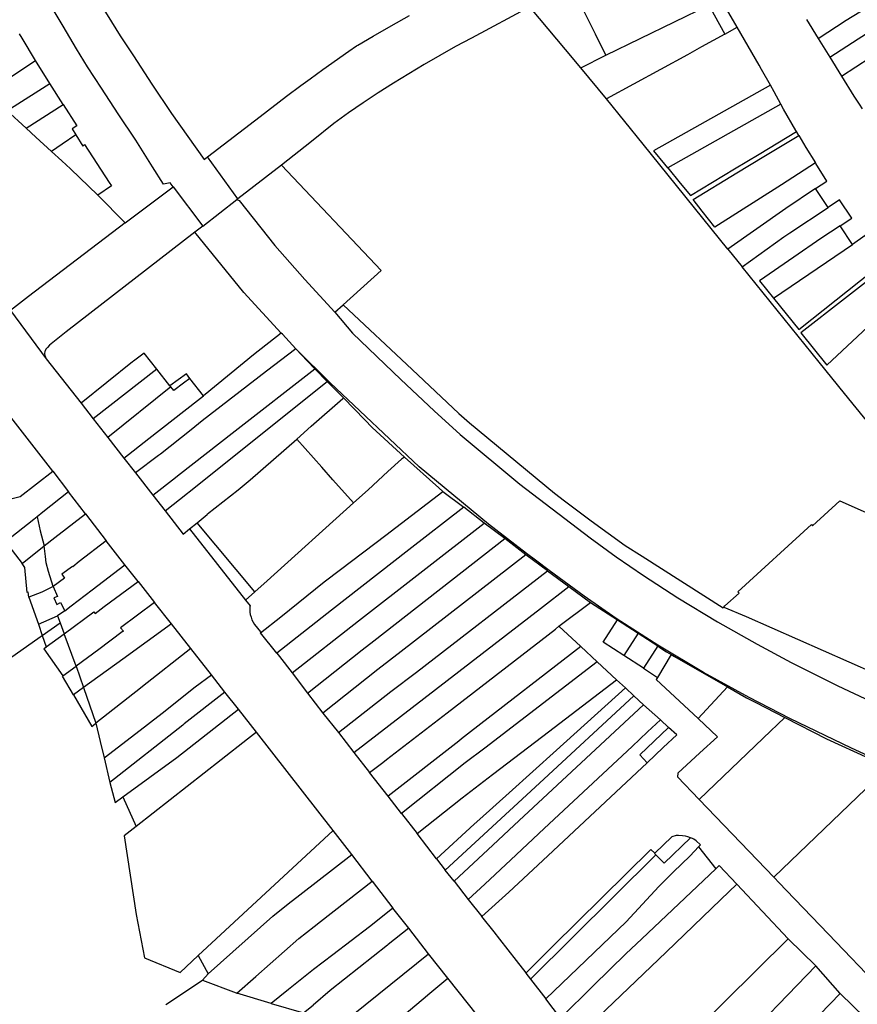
# Model space of a CAD drawing. Header units: metres. Extents: x 196788 to 198134, y 354537 to 355873.
# Tile 8 of 11: x 197359 to 197589, y 355046 to 355317. Entities that reach past the tile are written whole.
import ezdxf

# ---------------------------------------------------------------- set-up
doc = ezdxf.new("R2010")
doc.units = ezdxf.units.M
doc.layers.add('Objectgrens', color=1, linetype='Continuous', lineweight=25)

msp = doc.modelspace()

# ---------------------------------------------------------------- linework, layer by layer
at = {"layer": 'Objectgrens', "flags": 128}
for points in [[(197400.902, 355270.965), (197400.052, 355272.082), (197398.199, 355271.659), (197395.152, 355276.46), (197390.553, 355283.772), (197385.778, 355291.001), (197381.178, 355298.051), (197377.268, 355303.99), (197374.265, 355308.953), (197370.629, 355315.11), (197367.306, 355320.603), (197363.982, 355326.234), (197361.718, 355330.577), (197358.831, 355336.243), (197355.465, 355343.132), (197351.654, 355350.877), (197349.273, 355355.822), (197347.03, 355360.921), (197343.943, 355367.878), (197341.167, 355374.121), (197338.498, 355380.249), (197336.353, 355385.219), (197334.578, 355389.675), (197332.123, 355395.986)], [(197358.3, 355364.037), (197359.228, 355362.162), (197361.446, 355357.483), (197364.069, 355352.324), (197366.948, 355346.639), (197369.834, 355341.292), (197373.292, 355334.821), (197377.471, 355327.242), (197379.806, 355323.076), (197382.693, 355318.264), (197386.31, 355312.447), (197389.957, 355306.942), (197395.022, 355299.17), (197400.368, 355291.166), (197409.399, 355278.422), (197410.341, 355279.227)], [(197555.992, 355314.851), (197542.385, 355338.461), (197542.147, 355338.798), (197541.851, 355339.085), (197541.508, 355339.313), (197541.129, 355339.474), (197540.726, 355339.563), (197540.314, 355339.576), (197533.399, 355339.152)], [(197519.888, 355307.167), (197517.022, 355312.964), (197510.206, 355326.586)], [(197578.27, 355311.774), (197585.976, 355316.777), (197589.703, 355319.069), (197591.82, 355320.478), (197602.948, 355327.287)], [(197498.988, 355320.508), (197482.889, 355311.876), (197478.531, 355309.523), (197474.208, 355307.106), (197469.922, 355304.623), (197465.674, 355302.077), (197461.465, 355299.467), (197457.295, 355296.794), (197453.166, 355294.059), (197449.079, 355291.262), (197445.034, 355288.404), (197438.878, 355283.444), (197430.673, 355276.91)], [(197512.966, 355303.709), (197508.803, 355308.734), (197499.236, 355320.095), (197498.988, 355320.508)], [(197519.888, 355307.167), (197548.208, 355320.957), (197552.578, 355312.955)], [(197581.479, 355306.592), (197589.292, 355311.668), (197605.999, 355322.388)], [(197410.341, 355279.227), (197424.78, 355290.275), (197432.056, 355295.867), (197435.943, 355298.78), (197438.553, 355300.692), (197442.045, 355303.185), (197449.205, 355308.298), (197451.332, 355309.695), (197451.665, 355309.921), (197455.912, 355312.382), (197460.823, 355315.227), (197465.848, 355318.102)], [(197584.698, 355301.403), (197592.609, 355306.56), (197596.398, 355308.853), (197598.493, 355310.219), (197609.171, 355317.293)], [(197552.578, 355312.955), (197555.992, 355314.851)], [(197565.137, 355298.878), (197562.703, 355303.266), (197562.021, 355304.389), (197555.992, 355314.851)], [(197575.077, 355316.94), (197578.27, 355311.774)], [(197363.007, 355305.663), (197359.346, 355311.824), (197358.595, 355313.07)], [(197552.578, 355312.955), (197546.193, 355309.444), (197542.337, 355307.298), (197520.069, 355295.114)], [(197578.27, 355311.774), (197581.479, 355306.592)], [(197512.966, 355303.709), (197519.888, 355307.167)], [(197581.479, 355306.592), (197584.698, 355301.403)], [(197351.203, 355297.915), (197363.007, 355305.663)], [(197366.952, 355299.414), (197363.007, 355305.663)], [(197520.069, 355295.114), (197512.966, 355303.709)], [(197584.698, 355301.403), (197588.103, 355295.908), (197589.587, 355293.724), (197590.398, 355292.397)], [(197356.08, 355292.496), (197366.952, 355299.414)], [(197370.651, 355293.593), (197366.952, 355299.414)], [(197565.137, 355298.878), (197533.008, 355280.883), (197535.984, 355277.188), (197536.816, 355276.152), (197536.893, 355276.196)], [(197568.049, 355293.645), (197566.142, 355297.066), (197565.137, 355298.878)], [(197360.437, 355287.081), (197370.651, 355293.593)], [(197370.651, 355293.593), (197374.398, 355287.705), (197373.11, 355286.884), (197374.127, 355285.221)], [(197553.471, 355253.831), (197530.166, 355282.702), (197520.069, 355295.114)], [(197568.049, 355293.645), (197536.893, 355276.196)], [(197572.317, 355286.196), (197572.149, 355286.48), (197568.775, 355292.343), (197568.049, 355293.645)], [(197355.009, 355292.06), (197360.437, 355287.081)], [(197360.437, 355287.081), (197363.127, 355284.574), (197367.394, 355280.669)], [(197374.127, 355285.221), (197370.326, 355282.652), (197367.394, 355280.669)], [(197374.127, 355285.221), (197376.013, 355282.163), (197376.46, 355282.638), (197383.233, 355272.136), (197383.935, 355271.251), (197380.169, 355268.611)], [(197536.893, 355276.196), (197540.347, 355271.983), (197543.142, 355268.527), (197555.261, 355275.869), (197562.015, 355279.962), (197572.317, 355286.196)], [(197577.533, 355277.515), (197568.242, 355271.476), (197549.84, 355259.884), (197546.418, 355264.236), (197543.891, 355267.461), (197555.935, 355274.757), (197563.348, 355279.249), (197572.979, 355285.077)], [(197572.979, 355285.077), (197572.317, 355286.196)], [(197572.979, 355285.077), (197574.932, 355281.773), (197577.533, 355277.515)], [(197367.394, 355280.669), (197370.214, 355278.105), (197372.618, 355275.918), (197380.169, 355268.611)], [(197418.628, 355267.687), (197410.341, 355279.227)], [(197430.673, 355276.91), (197418.628, 355267.687)], [(197430.673, 355276.91), (197458.083, 355247.962), (197447.624, 355238.513)], [(197577.546, 355270.485), (197580.689, 355272.523), (197577.648, 355277.326), (197577.533, 355277.515)], [(197380.169, 355268.611), (197387.693, 355261.026)], [(197387.693, 355261.026), (197400.902, 355270.965)], [(197400.902, 355270.965), (197409.01, 355260.165)], [(197577.546, 355270.485), (197569.432, 355264.947), (197553.471, 355253.831)], [(197581.016, 355265.232), (197577.546, 355270.485)], [(197409.01, 355260.165), (197418.357, 355267.477)], [(197418.628, 355267.687), (197418.357, 355267.477)], [(197418.357, 355267.477), (197419.012, 355267.22), (197428.837, 355254.826), (197437.113, 355245.413), (197445.356, 355236.464)], [(197584.344, 355260.215), (197587.561, 355262.346), (197584.128, 355267.341), (197581.016, 355265.232)], [(197557.348, 355248.936), (197568.88, 355257.167), (197570.484, 355258.298), (197581.016, 355265.232)], [(197387.693, 355261.026), (197361.051, 355240.761), (197356.111, 355236.931)], [(197406.869, 355258.475), (197371.464, 355231.024), (197366.891, 355227.359), (197366.314, 355226.787), (197365.886, 355226.289), (197365.68, 355225.876), (197365.551, 355225.647), (197365.518, 355225.127), (197365.562, 355224.595), (197365.978, 355223.6)], [(197409.01, 355260.165), (197406.869, 355258.475)], [(197430.616, 355230.728), (197420.273, 355241.856), (197406.869, 355258.475)], [(197584.344, 355260.215), (197579.062, 355256.713), (197571.59, 355251.618), (197562.101, 355245.113), (197565.994, 355240.309)], [(197587.699, 355255.114), (197584.344, 355260.215)], [(197596.612, 355250.541), (197595.684, 355251.598), (197593.765, 355254.006), (197591.17, 355257.558), (197587.699, 355255.114)], [(197565.994, 355240.309), (197587.699, 355255.114)], [(197553.471, 355253.831), (197557.348, 355248.936)], [(197565.994, 355240.309), (197573, 355231.677), (197596.612, 355250.541)], [(197597.559, 355249.448), (197573.541, 355230.745), (197580.694, 355221.905), (197603.157, 355242.9)], [(197604.251, 355191.057), (197604.134, 355190.947), (197597.171, 355199.768), (197585.513, 355214.137), (197578.532, 355222.688), (197557.348, 355248.936)], [(197356.111, 355236.931), (197365.978, 355223.6)], [(197445.356, 355236.464), (197447.624, 355238.513)], [(197445.356, 355236.464), (197450.219, 355230.727), (197463.49, 355217.91), (197472.652, 355209.328), (197479.798, 355202.811), (197496.207, 355189.166), (197515.599, 355174.363), (197522.757, 355169.19), (197530.265, 355164.035), (197539.675, 355157.932), (197550.586, 355151.308), (197561.461, 355145.143), (197570.901, 355140.115), (197583.734, 355133.72), (197595.576, 355128.103), (197623.817, 355115.214), (197639.393, 355108.431), (197722.524, 355073.024), (197802.309, 355037.305), (197807.632, 355034.833), (197812.621, 355032.293), (197831.963, 355021.302)], [(197447.624, 355238.513), (197466.576, 355220.716), (197479.414, 355208.572), (197482.337, 355206.062), (197505.784, 355186.649), (197508.482, 355184.566), (197515.884, 355179.088), (197525.189, 355172.278), (197529.916, 355169.315), (197552.169, 355155.14), (197552.322, 355155.295)], [(197430.616, 355230.728), (197422.996, 355224.751), (197409.635, 355213.778), (197409.244, 355213.463)], [(197434.606, 355226.387), (197430.942, 355230.377), (197430.616, 355230.728)], [(197396.377, 355220.75), (197392.851, 355225.183), (197389.997, 355223.001), (197389.707, 355222.78), (197375.568, 355211.409)], [(197434.606, 355226.387), (197426.584, 355220.214), (197408.812, 355206.537), (197405.806, 355204.135), (197397.36, 355197.43), (197396.842, 355197.039), (197390.504, 355192.235)], [(197439.807, 355220.894), (197437.723, 355223.039), (197434.606, 355226.387)], [(197608.488, 355106.73), (197608.517, 355106.807), (197587.437, 355116.508), (197570.483, 355124.678), (197559.291, 355130.426), (197546.698, 355137.382), (197534.151, 355144.865), (197522.703, 355152.235), (197513.879, 355158.308), (197504.255, 355165.405), (197500.526, 355168.233), (197498.082, 355170.088), (197487.594, 355178.115), (197468.578, 355193.93), (197444.072, 355216.986), (197434.606, 355226.387)], [(197365.978, 355223.6), (197375.568, 355211.409)], [(197396.377, 355220.75), (197378.887, 355207.149)], [(197395.251, 355186.142), (197401.468, 355190.974), (197402.015, 355191.424), (197417.951, 355203.818), (197439.807, 355220.894)], [(197399.979, 355216.244), (197396.377, 355220.75)], [(197443.204, 355217.425), (197439.807, 355220.894)], [(197398.641, 355181.788), (197404.782, 355186.709), (197405.263, 355187.071), (197443.204, 355217.425)], [(197405.455, 355218.242), (197404.502, 355219.514), (197399.979, 355216.244)], [(197405.455, 355218.242), (197403.739, 355216.966), (197401.09, 355214.881), (197400.233, 355215.932)], [(197409.244, 355213.463), (197405.455, 355218.242)], [(197447.73, 355212.909), (197443.204, 355217.425)], [(197400.233, 355215.932), (197382.902, 355201.994)], [(197399.979, 355216.244), (197400.233, 355215.932)], [(197387.308, 355196.338), (197394.216, 355201.722), (197407.564, 355212.181), (197409.244, 355213.463)], [(197434.861, 355201.553), (197438.85, 355205.091), (197447.518, 355212.698), (197447.73, 355212.909)], [(197447.73, 355212.909), (197453.606, 355206.807), (197455.59, 355204.7), (197464.465, 355196.599)], [(197375.568, 355211.409), (197378.887, 355207.149)], [(197367.729, 355192.709), (197355.581, 355208.435)], [(197378.887, 355207.149), (197382.902, 355201.994)], [(197382.902, 355201.994), (197387.308, 355196.338)], [(197407.428, 355178.544), (197410.24, 355180.817), (197410.347, 355180.95), (197418.747, 355187.574), (197422.005, 355190.342), (197434.861, 355201.553)], [(197450.508, 355184.04), (197444.805, 355190.355), (197441.722, 355193.816), (197434.861, 355201.553)], [(197387.308, 355196.338), (197390.504, 355192.235)], [(197464.465, 355196.599), (197463.686, 355196.042), (197459.932, 355192.597), (197454.493, 355187.642), (197450.508, 355184.04)], [(197475.085, 355187.152), (197473.943, 355188.106), (197464.465, 355196.599)], [(197322.051, 355176.654), (197336.583, 355180.247), (197358.792, 355185.788), (197367.729, 355192.709)], [(197367.729, 355192.709), (197372.067, 355187.075)], [(197390.504, 355192.235), (197395.251, 355186.142)], [(197424.933, 355148.25), (197430.491, 355152.692), (197442.444, 355162.28), (197446.869, 355165.68), (197459.345, 355175.104), (197475.085, 355187.152)], [(197475.085, 355187.152), (197480.788, 355182.82)], [(197372.067, 355187.075), (197365.038, 355181.495), (197363.419, 355180.197)], [(197376.742, 355180.982), (197372.067, 355187.075)], [(197395.251, 355186.142), (197398.641, 355181.788)], [(197552.322, 355155.295), (197552.641, 355155.694), (197556.546, 355159.176), (197556.192, 355159.517), (197576.438, 355178.04), (197576.769, 355177.688), (197584.243, 355184.55), (197597.064, 355178.89), (197596.768, 355178.365), (197598.476, 355177.959), (197599.054, 355177.894), (197599.826, 355177.949), (197600.819, 355178.049), (197601.621, 355178.118), (197603.486, 355178.511), (197604.438, 355178.789), (197606.101, 355179.338), (197606.984, 355179.776), (197607.948, 355180.28), (197608.892, 355180.829), (197610.031, 355181.441), (197611.917, 355182.791)], [(197398.641, 355181.788), (197403.613, 355175.402), (197405.4, 355176.898)], [(197450.508, 355184.04), (197426.753, 355162.537), (197423.304, 355159.494)], [(197480.788, 355182.82), (197465.73, 355171.119), (197444.377, 355154.488), (197429.349, 355142.664)], [(197486.455, 355178.445), (197480.788, 355182.82)], [(197363.419, 355180.197), (197362.538, 355179.457), (197354.732, 355173.318), (197359.289, 355167.3)], [(197363.419, 355180.197), (197364.322, 355176.288), (197365.426, 355172.223)], [(197365.426, 355172.223), (197368.282, 355174.449), (197376.742, 355180.982)], [(197376.742, 355180.982), (197382.436, 355173.602)], [(197405.4, 355176.898), (197407.428, 355178.544)], [(197405.4, 355176.898), (197420.784, 355157.269)], [(197423.304, 355159.494), (197407.428, 355178.544)], [(197433.555, 355137.217), (197451.867, 355151.521), (197486.455, 355178.445)], [(197492.069, 355174.186), (197486.455, 355178.445)], [(197382.436, 355173.602), (197374.99, 355167.84), (197373.239, 355166.405), (197373.163, 355166.547), (197370.252, 355164.407), (197370.981, 355163.259), (197367.893, 355161.044)], [(197387.575, 355166.965), (197382.436, 355173.602)], [(197437.794, 355131.696), (197452.884, 355143.54), (197456.097, 355146.031), (197492.069, 355174.186)], [(197497.882, 355169.738), (197492.069, 355174.186)], [(197359.289, 355167.3), (197365.426, 355172.223)], [(197367.893, 355161.044), (197366.589, 355165.087), (197365.957, 355167.477), (197365.761, 355169.239), (197365.426, 355172.223)], [(197497.882, 355169.738), (197463.542, 355143.147), (197457.133, 355138.134), (197442.027, 355126.191)], [(197503.854, 355165.309), (197497.882, 355169.738)], [(197361.162, 355158.102), (197361.029, 355159.405), (197360.724, 355159.391), (197360.067, 355166.255), (197359.289, 355167.3)], [(197371.057, 355154.354), (197372.783, 355155.692), (197378.567, 355160.076), (197387.575, 355166.965)], [(197391.208, 355162.352), (197387.575, 355166.965)], [(197446.312, 355120.813), (197460.77, 355132.109), (197467.766, 355137.483), (197503.854, 355165.309)], [(197503.854, 355165.309), (197509.683, 355161.009)], [(197367.893, 355161.044), (197364.781, 355159.424), (197361.162, 355158.102)], [(197367.893, 355161.044), (197369.092, 355158.255), (197368.041, 355157.887), (197368.895, 355156.096), (197369.905, 355156.605), (197371.057, 355154.354)], [(197370.891, 355147.993), (197379.058, 355154.003), (197379.373, 355153.562), (197381.912, 355155.493), (197391.208, 355162.352)], [(197391.208, 355162.352), (197395.731, 355156.615)], [(197450.562, 355115.378), (197501.893, 355154.913), (197509.683, 355161.009)], [(197509.683, 355161.009), (197515.635, 355156.627)], [(197361.162, 355158.102), (197363.783, 355150.618)], [(197423.304, 355159.494), (197420.784, 355157.269)], [(197395.731, 355156.615), (197386.347, 355149.666), (197387.161, 355148.718), (197386.878, 355148.531), (197380.427, 355143.695), (197374.164, 355139.095)], [(197400.38, 355150.717), (197395.731, 355156.615)], [(197420.784, 355157.269), (197422.035, 355155.71), (197421.938, 355155.452), (197421.92, 355154.717), (197421.971, 355153.984), (197422.09, 355153.258), (197422.277, 355152.547), (197422.53, 355151.856), (197422.845, 355151.192), (197423.222, 355150.561), (197424.869, 355148.506), (197424.789, 355148.434), (197424.933, 355148.25)], [(197506.945, 355150.057), (197515.635, 355156.627)], [(197515.635, 355156.627), (197523.072, 355151.818)], [(197552.322, 355155.295), (197558.483, 355152.742), (197600.823, 355134.086), (197599.146, 355130.207), (197612.338, 355124.19), (197617.339, 355121.969), (197628.723, 355117.021), (197643.335, 355110.663), (197657.746, 355104.439), (197670.736, 355098.762), (197682.036, 355093.848)], [(197363.783, 355150.618), (197369.063, 355152.921)], [(197371.057, 355154.354), (197369.063, 355152.921)], [(197369.063, 355152.921), (197369.81, 355151.018)], [(197363.783, 355150.618), (197364.864, 355147.533)], [(197364.864, 355147.533), (197369.81, 355151.018)], [(197369.81, 355151.018), (197370.891, 355147.993)], [(197400.38, 355150.717), (197386.977, 355140.977), (197376.249, 355133.219)], [(197405.717, 355143.913), (197400.38, 355150.717)], [(197454.884, 355109.848), (197458.545, 355112.548), (197459.571, 355113.369), (197467.911, 355119.832), (197476.229, 355126.225), (197506.001, 355149.255), (197506.945, 355150.057)], [(197506.945, 355150.057), (197512.986, 355144.455)], [(197524.816, 355142.003), (197519.119, 355145.701), (197523.072, 355151.818)], [(197523.072, 355151.818), (197528.787, 355148.126)], [(197311.558, 355109.988), (197313.62, 355111.43), (197364.284, 355147.125), (197364.864, 355147.533)], [(197364.864, 355147.533), (197365.971, 355144.373)], [(197365.971, 355144.373), (197370.891, 355147.993)], [(197374.164, 355139.095), (197370.891, 355147.993)], [(197429.349, 355142.664), (197424.933, 355148.25)], [(197528.787, 355148.126), (197524.816, 355142.003)], [(197528.787, 355148.126), (197534.187, 355144.637)], [(197365.971, 355144.373), (197365.992, 355144.313), (197365.272, 355143.897), (197370.517, 355136.416)], [(197405.717, 355143.913), (197392.43, 355133.452), (197391.919, 355133.061), (197379.618, 355123.418)], [(197411.396, 355136.71), (197405.717, 355143.913)], [(197512.986, 355144.455), (197482.686, 355120.989), (197480.162, 355119.062), (197479.416, 355118.437), (197460.012, 355103.286)], [(197512.986, 355144.455), (197517.468, 355140.288)], [(197534.187, 355144.637), (197530.213, 355138.504)], [(197534.187, 355144.637), (197534.767, 355144.261), (197536.584, 355143.06), (197537.849, 355142.271)], [(197429.349, 355142.664), (197430.093, 355141.725), (197433.555, 355137.217)], [(197530.213, 355138.504), (197524.816, 355142.003)], [(197537.849, 355142.271), (197534.091, 355135.991)], [(197537.849, 355142.271), (197538.747, 355141.713), (197553.32, 355133.384)], [(197370.517, 355136.416), (197374.164, 355139.095)], [(197374.164, 355139.095), (197376.249, 355133.219)], [(197517.468, 355140.288), (197486.588, 355116.555), (197481.179, 355112.453), (197463.658, 355098.583)], [(197522.818, 355135.344), (197517.468, 355140.288)], [(197530.213, 355138.504), (197534.091, 355135.991)], [(197373.449, 355131.195), (197370.466, 355136.379), (197370.517, 355136.416)], [(197381.899, 355113.906), (197392.976, 355122.395), (197394.615, 355123.716), (197397.846, 355126.198), (197406.96, 355133.397), (197411.396, 355136.71)], [(197415.106, 355131.964), (197411.396, 355136.71)], [(197433.555, 355137.217), (197437.794, 355131.696)], [(197534.091, 355135.991), (197533.744, 355135.411), (197545.278, 355124.66)], [(197376.249, 355133.219), (197373.449, 355131.195)], [(197376.249, 355133.219), (197379.618, 355123.418)], [(197467.941, 355093.062), (197480.374, 355102.875), (197487.502, 355108.413), (197488.689, 355109.299), (197502.551, 355119.83), (197522.818, 355135.344)], [(197525.266, 355133.09), (197506.293, 355115.991), (197493.258, 355104.218), (197485.245, 355097.013), (197483.678, 355095.618), (197473.333, 355086.052)], [(197522.818, 355135.344), (197525.266, 355133.09)], [(197527.573, 355130.965), (197525.266, 355133.09)], [(197545.278, 355124.66), (197553.32, 355133.384)], [(197553.32, 355133.384), (197558.598, 355130.367), (197560.931, 355129.203), (197561.16, 355129.089), (197569.101, 355125.009)], [(197373.449, 355131.195), (197378.45, 355122.503), (197379.618, 355123.418)], [(197415.106, 355131.964), (197403.872, 355123.19), (197403.483, 355122.893), (197383.483, 355107.127)], [(197418.799, 355127.227), (197415.106, 355131.964)], [(197437.794, 355131.696), (197442.027, 355126.191)], [(197475.722, 355082.979), (197501.631, 355106.947), (197527.573, 355130.965)], [(197527.573, 355130.965), (197530.247, 355128.479)], [(197530.247, 355128.479), (197494.706, 355095.364), (197488.77, 355089.824), (197478.124, 355079.943)], [(197534.879, 355124.296), (197530.247, 355128.479)], [(197387.064, 355103.147), (197401.91, 355113.928), (197418.799, 355127.227)], [(197423.773, 355120.891), (197418.799, 355127.227)], [(197442.027, 355126.191), (197446.312, 355120.813)], [(197545.575, 355102.368), (197563.124, 355119.257), (197569.101, 355125.009)], [(197569.101, 355125.009), (197580.612, 355119.094), (197592.208, 355113.812), (197597.598, 355111.439)], [(197379.618, 355123.418), (197380.828, 355118.37), (197381.899, 355113.906)], [(197482.026, 355074.892), (197486.577, 355079.109), (197493.723, 355085.796), (197502.961, 355094.393), (197527.144, 355117.034), (197531.326, 355120.986), (197534.879, 355124.296)], [(197537.11, 355122.251), (197529.258, 355114.74), (197531.232, 355112.498)], [(197531.232, 355112.498), (197535.663, 355116.683), (197539.395, 355120.176), (197537.11, 355122.251)], [(197537.11, 355122.251), (197534.879, 355124.296)], [(197545.278, 355124.66), (197550.611, 355119.689), (197545.752, 355115.209), (197539.721, 355109.649), (197539.55, 355108.64), (197545.575, 355102.368)], [(197423.773, 355120.891), (197421.285, 355118.986), (197414.063, 355113.279), (197390.711, 355094.961)], [(197444.897, 355093.866), (197423.773, 355120.891)], [(197446.312, 355120.813), (197450.562, 355115.378)], [(197450.562, 355115.378), (197454.884, 355109.848)], [(197381.899, 355113.906), (197383.483, 355107.127)], [(197485.81, 355070.204), (197493.164, 355076.937), (197502.518, 355085.645), (197531.232, 355112.498)], [(197460.012, 355103.286), (197454.884, 355109.848)], [(197383.483, 355107.127), (197384.894, 355101.566), (197387.064, 355103.147)], [(197387.064, 355103.147), (197390.711, 355094.961)], [(197463.658, 355098.583), (197460.012, 355103.286)], [(197566.085, 355081.021), (197591.377, 355105.349)], [(197545.575, 355102.368), (197566.085, 355081.021)], [(197463.658, 355098.583), (197467.941, 355093.062)], [(197390.711, 355094.961), (197387.416, 355092.42), (197390.661, 355070.776), (197393.023, 355058.855), (197402.749, 355054.783), (197407.785, 355059.519)], [(197407.785, 355059.519), (197444.897, 355093.866)], [(197449.983, 355087.277), (197444.897, 355093.866)], [(197473.333, 355086.052), (197467.941, 355093.062)], [(197543.193, 355091.902), (197542.437, 355092.17), (197541.821, 355092.282), (197540.967, 355092.409), (197539.844, 355092.496), (197539.225, 355092.485), (197538.037, 355092.17), (197533.366, 355087.643)], [(197533.613, 355087.207), (197535.914, 355084.913), (197543.193, 355091.902)], [(197545.324, 355089.39), (197545.959, 355089.985), (197544.714, 355091.062), (197544.104, 355091.481), (197543.68, 355091.699), (197543.193, 355091.902)], [(197410.461, 355054.487), (197428.238, 355070.319), (197432.517, 355073.708), (197435.706, 355076.21), (197449.983, 355087.277)], [(197455.576, 355079.925), (197449.983, 355087.277)], [(197533.366, 355087.643), (197532.258, 355088.675), (197505.315, 355062.027), (197497.971, 355054.715)], [(197533.613, 355087.207), (197499.159, 355053.03)], [(197503.398, 355047.568), (197525.491, 355068.737), (197534.426, 355078.506), (197538.383, 355082.442), (197543.092, 355086.922), (197545.324, 355089.39)], [(197533.366, 355087.643), (197533.268, 355087.548), (197533.613, 355087.207)], [(197545.324, 355089.39), (197550.091, 355083.34)], [(197473.333, 355086.052), (197475.722, 355082.979)], [(197555.9, 355079.083), (197551.014, 355084.281), (197550.091, 355083.34)], [(197478.124, 355079.943), (197475.722, 355082.979)], [(197550.091, 355083.34), (197529.799, 355064.118), (197525.385, 355059.955), (197516.47, 355051.227), (197507.402, 355042.247)], [(197418.382, 355049.136), (197423.605, 355053.716), (197435.396, 355064.146), (197439.663, 355067.48), (197441.407, 355068.867), (197455.576, 355079.925)], [(197455.576, 355079.925), (197461.307, 355072.502)], [(197478.124, 355079.943), (197482.026, 355074.892)], [(197511.646, 355036.642), (197536.457, 355060.45), (197551.509, 355074.886), (197555.9, 355079.083)], [(197555.9, 355079.083), (197570.008, 355064.082)], [(197603.459, 355042.12), (197602.499, 355043.123), (197599.061, 355046.701), (197595.152, 355050.77), (197591.507, 355054.563), (197585.331, 355060.991), (197581.04, 355065.458), (197574.271, 355072.503), (197569.459, 355077.511), (197567.628, 355079.416), (197566.085, 355081.021)], [(197482.026, 355074.892), (197485.81, 355070.204)], [(197461.307, 355072.502), (197455.242, 355067.664), (197454.877, 355067.38), (197444.772, 355059.637), (197439.501, 355055.618), (197432.564, 355050.135), (197427.852, 355046.324)], [(197465.681, 355066.996), (197461.307, 355072.502)], [(197497.971, 355054.715), (197495.351, 355058.139), (197490.75, 355064.009), (197489.16, 355066.052), (197485.81, 355070.204)], [(197465.681, 355066.996), (197460.039, 355062.501), (197459.811, 355062.334), (197444.056, 355049.849), (197439.404, 355045.871)], [(197471.115, 355059.99), (197465.681, 355066.996)], [(197570.008, 355064.082), (197552.474, 355046.716), (197546.629, 355040.921), (197524.836, 355019.519)], [(197577.681, 355056.668), (197570.008, 355064.082)], [(197445.226, 355039.015), (197450.357, 355043.298), (197471.115, 355059.99)], [(197476.391, 355053.285), (197471.115, 355059.99)], [(197407.785, 355059.519), (197410.461, 355054.487)], [(197410.461, 355054.487), (197408.93, 355052.745)], [(197497.971, 355054.715), (197497.902, 355054.646), (197499.159, 355053.03)], [(197531.037, 355011.401), (197540.023, 355020.072), (197545.516, 355024.474), (197550.182, 355028.155), (197554.653, 355032.806), (197577.681, 355056.668)], [(197584.3, 355049.019), (197577.681, 355056.668)], [(197398.831, 355045.982), (197408.93, 355052.745)], [(197408.93, 355052.745), (197418.166, 355049.2), (197418.382, 355049.136)], [(197451.811, 355032.527), (197454.797, 355035.099), (197464.37, 355043.14), (197470.802, 355048.627), (197470.91, 355048.665), (197476.391, 355053.285)], [(197487.238, 355039.287), (197487.394, 355039.452), (197476.391, 355053.285)], [(197499.159, 355053.03), (197503.398, 355047.568)], [(197427.852, 355046.324), (197418.382, 355049.136)], [(197537.972, 355002.363), (197545.685, 355009.815), (197553.503, 355017.295), (197556.868, 355020.65), (197562.048, 355026.015), (197584.3, 355049.019)], [(197591.203, 355042.34), (197584.3, 355049.019)], [(197427.852, 355046.324), (197436.702, 355043.699), (197439.404, 355045.871)], [(197507.402, 355042.247), (197503.398, 355047.568)]]:
    msp.add_lwpolyline(points, dxfattribs=at)

doc.saveas('drawing.dxf')
